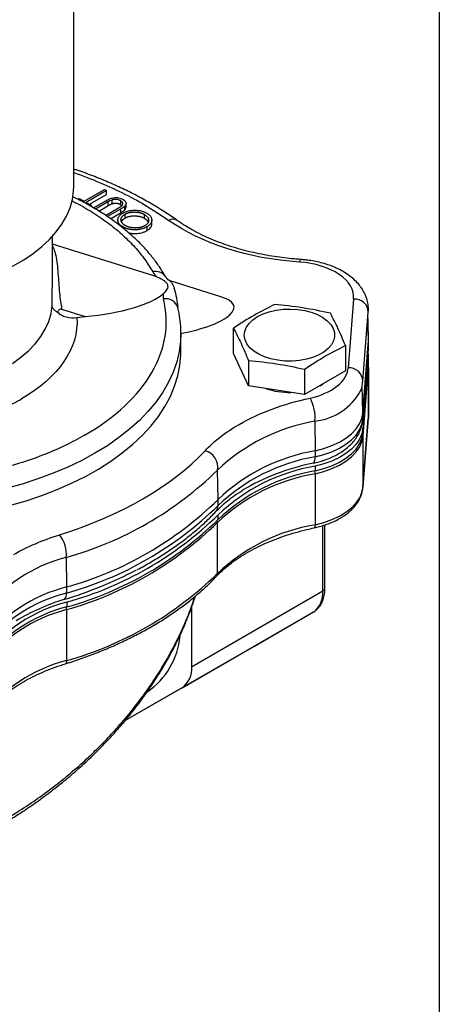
# Model space of a CAD drawing. Header units: inches. Extents: x 0.5 to 21.5, y 0.5 to 16.5.
# Tile 14 of 15: x 19.7 to 21.5, y 10.1 to 14.4. Entities that reach past the tile are written whole.
import ezdxf

# ---------------------------------------------------------------- set-up
doc = ezdxf.new("R2010")
doc.units = ezdxf.units.IN
doc.header["$LTSCALE"] = 2
doc.header["$MEASUREMENT"] = 0
doc.linetypes.add('SLD-Solid', pattern=[0])
doc.layers.add('TEXT', color=140, linetype='SLD-Solid', lineweight=25)

msp = doc.modelspace()

# ---------------------------------------------------------------- linework, layer by layer
for p, q in [((19.9316, 13.6405), (19.9316, 14.9633)), ((19.9763, 13.5776), (20.0638, 13.6281)), ((20.0725, 13.623), (19.9851, 13.5726)), ((19.9992, 13.5644), (20.0725, 13.6067)), ((20.0638, 13.6281), (20.0725, 13.623)), ((20.0725, 13.6067), (20.0725, 13.623)), ((19.9484, 13.586), (19.9551, 13.5899)), ((19.9551, 13.5899), (19.9763, 13.5776)), ((19.9851, 13.5726), (20.0063, 13.5603)), ((20.0165, 13.5489), (20.0701, 13.5798)), ((20.0784, 13.5745), (20.0252, 13.5438)), ((20.0784, 13.5745), (20.0784, 13.5582)), ((20.0945, 13.5827), (20.0945, 13.5664)), ((20.132, 13.58), (20.132, 13.5637)), ((20.132, 13.5637), (20.138, 13.5586)), ((20.1561, 13.5508), (20.1561, 13.5672)), ((20.0063, 13.5603), (20.0015, 13.5576)), ((20.0063, 13.5603), (20.0063, 13.5548)), ((20.0392, 13.5355), (20.0784, 13.5582)), ((20.0681, 13.5167), (20.1234, 13.5486)), ((20.1326, 13.5438), (20.0764, 13.5113)), ((20.0894, 13.5025), (20.1326, 13.5275)), ((20.1326, 13.5438), (20.1326, 13.5275)), ((20.1511, 13.5213), (20.1511, 13.505)), ((20.1514, 13.5403), (20.1514, 13.5566)), ((20.2351, 13.5042), (20.2351, 13.5205)), ((20.1209, 13.4969), (20.1209, 13.4806)), ((20.2664, 13.4804), (20.2664, 13.4967)), ((20.1431, 13.4669), (20.1431, 13.4621)), ((20.2453, 13.4675), (20.2453, 13.4512)), ((19.8401, 13.2346), (19.8401, 13.426)), ((20.275, 13.2577), (19.8401, 13.3935)), ((19.8401, 13.2346), (19.8401, 13.2373)), ((20.5627, 13.1678), (20.341, 13.2371)), ((21.1326, 13.1579), (21.109, 12.8624)), ((19.8799, 13.1145), (19.9803, 13.0832)), ((20.3775, 13.1252), (20.3778, 13.1251)), ((21.1718, 12.8059), (21.1954, 13.1014)), ((19.9456, 13.0785), (19.9803, 13.0832)), ((21.1932, 13.0738), (21.1955, 12.9643)), ((21.1959, 12.9754), (21.1936, 13.0793)), ((20.6172, 12.9238), (20.6172, 13.0323)), ((20.3916, 13.0124), (20.3916, 13.0101)), ((20.3916, 12.9334), (20.3916, 13.0101)), ((21.1955, 12.9643), (21.1959, 12.9754)), ((21.1959, 12.9469), (21.1959, 12.973)), ((21.0974, 12.958), (21.0974, 12.8495)), ((21.1718, 12.6394), (21.1954, 12.9349)), ((21.1719, 12.6688), (21.1955, 12.9643)), ((21.1719, 12.6427), (21.1955, 12.9382)), ((21.1955, 12.9382), (21.1954, 12.9349)), ((21.1955, 12.9643), (21.1955, 12.9382)), ((21.1955, 12.9382), (21.1959, 12.9469)), ((20.6815, 12.7852), (20.6172, 12.9238)), ((20.6815, 12.8937), (20.6815, 12.7852)), ((21.1955, 12.8991), (21.1721, 12.6028)), ((21.1955, 12.8991), (21.1955, 12.8787)), ((21.1955, 12.8787), (21.1959, 12.8873)), ((21.1959, 12.8873), (21.1959, 12.9077)), ((20.9216, 12.8566), (20.9216, 12.748)), ((21.0974, 12.8495), (20.9216, 12.748)), ((21.1955, 12.8787), (21.1721, 12.5824)), ((21.1727, 12.5707), (21.1956, 12.8658)), ((21.1954, 12.8718), (21.1955, 12.8779)), ((21.1956, 12.8658), (21.1959, 12.8722)), ((21.1956, 12.8658), (21.1956, 12.647)), ((21.1959, 12.6554), (21.1959, 12.8742)), ((21.1959, 12.8722), (21.1959, 12.8742)), ((20.9216, 12.748), (20.6815, 12.7852)), ((20.9873, 12.786), (21.0013, 12.794)), ((21.1719, 12.6688), (21.1694, 12.7887)), ((20.9665, 12.6339), (20.9674, 12.5068)), ((21.1718, 12.6394), (21.1719, 12.6427)), ((21.1719, 12.6427), (21.1719, 12.6688)), ((21.1726, 12.3502), (21.1955, 12.6454)), ((21.1727, 12.3518), (21.1956, 12.647)), ((21.1956, 12.647), (21.1955, 12.6454)), ((21.1956, 12.647), (21.1959, 12.6554)), ((21.1721, 12.5824), (21.1721, 12.6028)), ((21.1727, 12.3518), (21.1727, 12.5707)), ((20.9674, 12.5068), (20.9674, 12.4807)), ((20.5507, 12.2976), (20.5483, 12.424)), ((20.9675, 12.4408), (20.9675, 12.4203)), ((20.967, 12.4082), (20.967, 12.1894)), ((21.1726, 12.3502), (21.1727, 12.3518)), ((20.5507, 12.2715), (20.5507, 12.2976)), ((20.5507, 12.2113), (20.5507, 12.2317)), ((20.5478, 11.9799), (20.5478, 12.1988)), ((21.0005, 11.9051), (21.0005, 12.1858)), ((21.0086, 11.9135), (21.0086, 12.1883)), ((19.8992, 12.0492), (19.9005, 11.9223)), ((19.9005, 11.9223), (19.9005, 11.8961)), ((20.4376, 11.5802), (21.0005, 11.9051)), ((19.9024, 11.8572), (19.9024, 11.8368)), ((20.4376, 11.8359), (20.4376, 11.5802)), ((19.9013, 11.8254), (19.9013, 11.6065)), ((20.3968, 11.49), (20.9597, 11.815)), ((20.707, 11.669), (20.9597, 11.815)), ((20.707, 11.669), (20.1521, 11.3487)), ((20.3968, 11.49), (20.1521, 11.3487))]:
    msp.add_line(p, q)
at = {"flags": 128}
for points in [[(19.5192, 13.2365), (19.573, 13.2553), (19.6241, 13.2766), (19.6722, 13.3001), (19.7169, 13.3257), (19.758, 13.3532), (19.7952, 13.3826), (19.8283, 13.4135), (19.857, 13.4458), (19.8813, 13.4794), (19.901, 13.5139), (19.9158, 13.5493), (19.9258, 13.5852), (19.9309, 13.6214), (19.9316, 13.6405)], [(19.6684, 12.8812), (19.705, 12.9079), (19.7375, 12.9362), (19.7659, 12.966), (19.79, 12.997), (19.8094, 13.0291), (19.8242, 13.062), (19.8342, 13.0955), (19.8393, 13.1294)], [(20.7201, 13.0822), (20.7439, 13.0939), (20.7706, 13.1032), (20.7996, 13.1099), (20.83, 13.1139), (20.8612, 13.115), (20.8922, 13.1132), (20.9224, 13.1085), (20.9509, 13.1011), (20.9769, 13.0912), (20.9999, 13.0789), (21.0191, 13.0648), (21.0342, 13.049), (21.0447, 13.032), (21.0503, 13.0143), (21.0509, 12.9962), (21.0465, 12.9784), (21.0372, 12.9612), (21.0233, 12.9451), (21.005, 12.9304), (20.983, 12.9177), (20.9576, 12.9072), (20.9297, 12.8991), (20.8999, 12.8937), (20.869, 12.8912), (20.8378, 12.8916), (20.8071, 12.8948), (20.7777, 12.9009), (20.7503, 12.9096), (20.7257, 12.9207), (20.7046, 12.9339), (20.6873, 12.949), (20.6745, 12.9654), (20.6665, 12.9828), (20.6633, 13.0007), (20.6652, 13.0187), (20.6721, 13.0363), (20.6837, 13.053), (20.6999, 13.0685), (20.7201, 13.0822)], [(20.3916, 13.0101), (20.3903, 12.9777), (20.3845, 12.933), (20.3738, 12.8885), (20.3585, 12.8445), (20.3384, 12.8011), (20.3138, 12.7585), (20.2847, 12.7169), (20.2512, 12.6764), (20.2134, 12.6372), (20.1715, 12.5994), (20.1256, 12.5631), (20.0759, 12.5286), (20.0227, 12.4959), (19.966, 12.4651), (19.9062, 12.4364), (19.8434, 12.41), (19.7779, 12.3857), (19.71, 12.3639), (19.6398, 12.3446)], [(19.6568, 12.2722), (19.727, 12.2923), (19.7949, 12.315), (19.8603, 12.34), (19.9228, 12.3673), (19.9823, 12.3968), (20.0384, 12.4284), (20.0911, 12.4619), (20.14, 12.4973), (20.1851, 12.5344), (20.226, 12.573), (20.2627, 12.613), (20.2951, 12.6542), (20.3229, 12.6965), (20.3461, 12.7397), (20.3646, 12.7837), (20.3784, 12.8283), (20.3873, 12.8733), (20.3913, 12.9185), (20.3916, 12.9334)], [(21.1946, 12.9246), (21.1949, 12.9226), (21.1955, 12.8991)], [(20.9674, 12.5068), (21.0047, 12.5165), (21.0395, 12.5288), (21.0712, 12.5437), (21.0993, 12.5608), (21.1233, 12.5798), (21.1429, 12.6005), (21.1577, 12.6225), (21.1674, 12.6454), (21.1719, 12.6688)], [(20.9674, 12.4807), (21.0047, 12.4904), (21.0395, 12.5027), (21.0712, 12.5176), (21.0993, 12.5347), (21.1233, 12.5537), (21.1429, 12.5744), (21.1577, 12.5964), (21.1674, 12.6193), (21.1719, 12.6427)], [(21.1721, 12.6028), (21.1676, 12.5794), (21.1578, 12.5565), (21.1431, 12.5345), (21.1235, 12.5138), (21.0994, 12.4947), (21.0713, 12.4776), (21.0395, 12.4628), (21.0047, 12.4504), (20.9675, 12.4408)], [(20.967, 12.4082), (21.0045, 12.4178), (21.0395, 12.4302), (21.0714, 12.445), (21.0997, 12.4622), (21.1239, 12.4813), (21.1436, 12.5021), (21.1584, 12.5241), (21.1682, 12.5471), (21.1727, 12.5707)], [(20.9675, 12.4203), (21.0047, 12.43), (21.0395, 12.4424), (21.0713, 12.4572), (21.0994, 12.4743), (21.1235, 12.4934), (21.1431, 12.5141), (21.1578, 12.5361), (21.1676, 12.559), (21.1721, 12.5824)], [(20.9597, 12.4535), (20.9943, 12.4625), (21.0045, 12.4658)], [(20.967, 12.1894), (21.0045, 12.199), (21.0395, 12.2113), (21.0714, 12.2262), (21.0997, 12.2434), (21.1239, 12.2625), (21.1436, 12.2832), (21.1584, 12.3053), (21.1682, 12.3283), (21.1727, 12.3518)], [(20.967, 12.1894), (20.9668, 12.1847), (20.9662, 12.181), (20.9652, 12.1781), (20.9639, 12.1764), (20.9628, 12.1759)], [(19.9013, 11.6065), (19.9011, 11.6019), (19.9002, 11.5981), (19.8988, 11.5951), (19.897, 11.5933), (19.896, 11.5927)]]:
    msp.add_lwpolyline(points, dxfattribs=at)
for centre, radius, start, end in [((20.357, 13.4647), 0.0357, 58.5062, 120.516), ((20.9157, 13.3169), 0.0156, 136.3824, 182.2667), ((20.2834, 13.2258), 0.0504, 33.8275, 105.0591), ((20.3264, 13.1049), 0.0543, 18.2941, 100.1681), ((21.1374, 13.1), 0.0581, 1.3868, 94.7032), ((21.1138, 12.8045), 0.0581, 1.384, 94.7034), ((21.1745, 12.8658), 0.0211, 0.0496, 14.0532), ((20.8556, 13.0657), 0.3086, 251.0735, 271.3404), ((20.9387, 12.888), 0.2557, 276.2433, 331.0252), ((20.7943, 12.6489), 0.1728, 355.0212, 29.0513), ((21.1068, 11.8329), 0.8132, 99.9361, 133.3767), ((21.1514, 12.5706), 0.0213, 0.1029, 18.5447), ((20.4767, 12.4365), 0.0727, 350.0295, 75.1934), ((21.1027, 11.7176), 0.8008, 99.7284, 133.5844), ((21.1027, 11.6915), 0.8008, 99.7284, 133.5844), ((20.9363, 12.4749), 0.0316, 317.5257, 10.6106), ((19.4957, 13.4978), 1.5037, 285.5656, 314.429), ((21.1028, 11.651), 0.8013, 99.7208, 133.5518), ((21.1533, 11.4907), 0.9821, 101.3708, 120.5913), ((21.1053, 11.6071), 0.8129, 99.793, 133.299), ((21.1028, 11.6306), 0.8013, 99.7208, 133.5518), ((20.8845, 12.4076), 0.0825, 0.4179, 8.6688), ((19.4963, 13.3732), 1.5062, 285.5656, 314.429), ((19.4963, 13.3471), 1.5062, 285.5656, 314.429), ((20.5138, 12.2704), 0.0369, 318.0319, 1.7108), ((19.4968, 13.3077), 1.5061, 285.6208, 314.4053), ((19.4968, 13.2873), 1.5061, 285.6208, 314.4053), ((19.4961, 13.2732), 1.5034, 285.6354, 314.3855), ((20.5203, 12.1985), 0.0275, 0.4618, 17.6137), ((21.1007, 11.3973), 0.8032, 99.5846, 133.5073), ((19.7706, 12.0638), 0.1295, 353.5329, 39.4955), ((20.0648, 11.4052), 0.6649, 104.4186, 142.7397), ((19.3449, 13.644), 1.8575, 287.0623, 297.4647), ((19.4961, 13.0543), 1.5034, 285.6354, 314.3855), ((20.5299, 11.9793), 0.0179, 317.3919, 2.0642), ((20.0603, 11.2883), 0.6538, 104.1479, 143.0104), ((20.0603, 11.2622), 0.6538, 104.1479, 143.0104), ((19.8721, 11.8909), 0.0288, 308.0765, 10.45), ((20.9018, 11.8954), 0.0991, 305.698, 5.6204), ((20.9918, 11.9218), 0.0187, 297.4544, 333.7851), ((20.8707, 11.9112), 0.1379, 342.0589, 0.9649), ((20.0615, 11.2261), 0.6509, 104.1506, 143.3053), ((20.0615, 11.2057), 0.6509, 104.1506, 143.3053), ((20.1502, 11.0081), 0.8987, 106.8394, 121.1982), ((19.8431, 11.8248), 0.0583, 0.5296, 11.1679), ((20.0661, 11.1859), 0.6603, 104.4508, 142.9485), ((20.0583, 11.7442), 0.3315, 305.0197, 354.3029), ((20.0609, 10.9749), 0.6515, 104.1778, 143.2214), ((20.339, 11.5705), 0.0991, 305.698, 5.6204)]:
    msp.add_arc(centre, radius, start, end)
for centre, start_param, end_param in [((20.0039, 13.1778), 0.491214, 0.566009), ((20.0039, 13.1778), 4.609101, 5.94573), ((20.2916, 13.088), 4.99117, 6.849194)]:
    msp.add_ellipse(centre, major_axis=(0.3276, 0.0365), ratio=0.278958, start_param=start_param, end_param=end_param)
for points, knots in [([(20.3753, 13.4951), (20.3723, 13.4974), (20.3529, 13.5118), (20.3142, 13.5371), (20.2592, 13.5706), (20.2013, 13.6022), (20.1411, 13.6322), (20.0785, 13.6603), (20.0137, 13.6864), (19.9646, 13.7047), (19.9366, 13.7137), (19.9316, 13.7154)], [0, 0, 0, 0, 0.024779, 0.160166, 0.295498, 0.430739, 0.565864, 0.700851, 0.835674, 0.970306, 1, 1, 1, 1]), ([(19.9316, 13.7005), (19.9317, 13.7004), (19.9716, 13.6879), (20.0459, 13.6574), (20.1527, 13.6089), (20.2513, 13.555), (20.3097, 13.5153), (20.3389, 13.4955)], [0, 0, 0, 0, 0.0004448, 0.2511239, 0.5017682, 0.7514821, 1, 1, 1, 1]), ([(19.9242, 13.5787), (19.9311, 13.5754), (19.9646, 13.5592), (20.0186, 13.5265), (20.0853, 13.4807), (20.1439, 13.4319), (20.1945, 13.381), (20.2375, 13.3286), (20.2594, 13.2924), (20.2704, 13.2745)], [0, 0, 0, 0, 0.042169, 0.205098, 0.367431, 0.529017, 0.687899, 0.844947, 1, 1, 1, 1]), ([(20.3252, 13.2538), (20.3179, 13.2663), (20.3027, 13.2922), (20.2753, 13.3302), (20.244, 13.3679), (20.2092, 13.4045), (20.1711, 13.4398), (20.1298, 13.4736), (20.0855, 13.506), (20.0384, 13.5367), (19.9884, 13.5656), (19.9508, 13.5857), (19.9293, 13.5956), (19.9261, 13.5971)], [0, 0, 0, 0, 0.091675, 0.189892, 0.28851, 0.387429, 0.486552, 0.585791, 0.685074, 0.784341, 0.883533, 0.982615, 1, 1, 1, 1]), ([(20.0701, 13.5798), (20.075, 13.5826), (20.0801, 13.5853), (20.0884, 13.5888), (20.0913, 13.5899), (20.0973, 13.5917), (20.1006, 13.5923), (20.1073, 13.5931), (20.1107, 13.5932), (20.1176, 13.5931), (20.121, 13.5928), (20.1275, 13.5917), (20.1307, 13.5908), (20.1364, 13.5887), (20.139, 13.5875), (20.1415, 13.5861)], [0, 0, 0, 0, 0.25, 0.25, 0.375, 0.375, 0.5, 0.5, 0.625, 0.625, 0.75, 0.75, 0.875, 0.875, 1, 1, 1, 1]), ([(20.0945, 13.5827), (20.0915, 13.5816), (20.0888, 13.5802), (20.0835, 13.5774), (20.081, 13.576), (20.0784, 13.5745)], [0, 0, 0, 0, 0.5, 0.5, 1, 1, 1, 1]), ([(20.0784, 13.5582), (20.0793, 13.5587), (20.0811, 13.5597), (20.0836, 13.5611), (20.0859, 13.5624), (20.0881, 13.5635), (20.09, 13.5644), (20.0917, 13.5652), (20.0932, 13.5659), (20.0941, 13.5662), (20.0945, 13.5664)], [0, 0, 0, 0, 0.179921, 0.344436, 0.493598, 0.626189, 0.742198, 0.844379, 0.930165, 1, 1, 1, 1]), ([(20.132, 13.58), (20.1307, 13.5807), (20.1295, 13.5814), (20.1268, 13.5825), (20.1253, 13.583), (20.1207, 13.5843), (20.1175, 13.5849), (20.1108, 13.5854), (20.1073, 13.5853), (20.1023, 13.5847), (20.1007, 13.5844), (20.0975, 13.5836), (20.096, 13.5832), (20.0945, 13.5827)], [0, 0, 0, 0, 0.125, 0.125, 0.25, 0.25, 0.5, 0.5, 0.75, 0.75, 0.875, 0.875, 1, 1, 1, 1]), ([(20.0945, 13.5664), (20.0956, 13.5667), (20.0977, 13.5673), (20.101, 13.5681), (20.1043, 13.5686), (20.1076, 13.5689), (20.1109, 13.569), (20.1142, 13.5689), (20.1175, 13.5685), (20.1207, 13.5679), (20.1238, 13.5671), (20.1268, 13.5662), (20.1295, 13.565), (20.1312, 13.5642), (20.132, 13.5637)], [0, 0, 0, 0, 0.090527, 0.176836, 0.260722, 0.342264, 0.422898, 0.503685, 0.584774, 0.668212, 0.75223, 0.834692, 0.917107, 1, 1, 1, 1]), ([(20.136, 13.5563), (20.1367, 13.5569), (20.1382, 13.5581), (20.14, 13.56), (20.1413, 13.5618), (20.1422, 13.5637), (20.1426, 13.5657), (20.1424, 13.5678), (20.1417, 13.57), (20.1405, 13.5722), (20.1389, 13.5744), (20.137, 13.5765), (20.1347, 13.5784), (20.1329, 13.5795), (20.132, 13.58)], [0, 0, 0, 0, 0.086898, 0.167753, 0.244964, 0.31813, 0.392337, 0.4701, 0.554266, 0.644399, 0.736918, 0.826197, 0.913693, 1, 1, 1, 1]), ([(20.1415, 13.5861), (20.1424, 13.5855), (20.1442, 13.5845), (20.1467, 13.5827), (20.1488, 13.581), (20.1507, 13.5792), (20.1523, 13.5773), (20.1536, 13.5754), (20.1547, 13.5735), (20.1554, 13.5716), (20.1559, 13.5696), (20.1561, 13.5676), (20.1561, 13.5657), (20.1557, 13.5639), (20.1551, 13.562), (20.1541, 13.5602), (20.1529, 13.5584), (20.1519, 13.5572), (20.1514, 13.5566)], [0, 0, 0, 0, 0.071184, 0.139662, 0.206344, 0.271408, 0.335461, 0.39832, 0.460631, 0.523264, 0.585019, 0.645206, 0.704252, 0.762968, 0.821064, 0.880088, 0.939381, 1, 1, 1, 1]), ([(19.978, 12.573), (19.9515, 12.5584), (19.8985, 12.5294), (19.809, 12.4907), (19.7121, 12.456), (19.6063, 12.426), (19.4944, 12.4018), (19.3764, 12.384), (19.2551, 12.373), (19.1316, 12.3693), (19.0081, 12.373), (18.9, 12.3828), (18.8078, 12.3958), (18.7309, 12.4099), (18.6448, 12.4294), (18.5511, 12.456), (18.4541, 12.4906), (18.365, 12.5296), (18.284, 12.5723), (18.2101, 12.619), (18.1426, 12.6705), (18.0826, 12.7265), (18.0306, 12.7875), (17.9887, 12.8521), (17.9578, 12.9202), (17.9388, 12.9903), (17.9325, 13.0616), (17.9388, 13.1329), (17.9557, 13.1953), (17.9783, 13.2485), (18.0027, 13.2929), (18.0365, 13.3426), (18.0825, 13.3967), (18.1427, 13.4526), (18.2071, 13.5024), (18.2543, 13.5312), (18.2765, 13.5447)], [0, 0, 0, 0, 0.029222, 0.058447, 0.089422, 0.120403, 0.15267, 0.184941, 0.217894, 0.250853, 0.283806, 0.316765, 0.338296, 0.359782, 0.381318, 0.412294, 0.443274, 0.472495, 0.501721, 0.530942, 0.560169, 0.591144, 0.622125, 0.654391, 0.686663, 0.719616, 0.752575, 0.785528, 0.818486, 0.840018, 0.861503, 0.88304, 0.914015, 0.944996, 0.974218, 1, 1, 1, 1]), ([(20.1431, 13.4669), (20.1413, 13.468), (20.1379, 13.4701), (20.1334, 13.4735), (20.1295, 13.477), (20.1264, 13.4807), (20.124, 13.4845), (20.1222, 13.4885), (20.1212, 13.4926), (20.1208, 13.4968), (20.1211, 13.501), (20.1221, 13.505), (20.1238, 13.509), (20.1261, 13.5128), (20.1292, 13.5164), (20.1329, 13.5199), (20.1373, 13.5233), (20.1407, 13.5253), (20.1424, 13.5264)], [0, 0, 0, 0, 0.066567, 0.130742, 0.193348, 0.254998, 0.316119, 0.377264, 0.4394, 0.502805, 0.566356, 0.628251, 0.689107, 0.749358, 0.81018, 0.871617, 0.934873, 1, 1, 1, 1]), ([(20.1234, 13.5486), (20.1242, 13.549), (20.1258, 13.55), (20.128, 13.5512), (20.1299, 13.5524), (20.1316, 13.5534), (20.1331, 13.5543), (20.1343, 13.5551), (20.1352, 13.5557), (20.1357, 13.5561), (20.136, 13.5563)], [0, 0, 0, 0, 0.191079, 0.362605, 0.516099, 0.650038, 0.765977, 0.862374, 0.940842, 1, 1, 1, 1]), ([(20.1514, 13.5566), (20.151, 13.5563), (20.1502, 13.5554), (20.1487, 13.5542), (20.1468, 13.5528), (20.1447, 13.5512), (20.1421, 13.5496), (20.1392, 13.5478), (20.1361, 13.5458), (20.1338, 13.5445), (20.1326, 13.5438)], [0, 0, 0, 0, 0.07813, 0.169465, 0.274335, 0.39211, 0.523687, 0.668365, 0.827132, 1, 1, 1, 1]), ([(20.1326, 13.5275), (20.1338, 13.5281), (20.1361, 13.5295), (20.1392, 13.5314), (20.1421, 13.5332), (20.1447, 13.5349), (20.1468, 13.5364), (20.1487, 13.5378), (20.1502, 13.5391), (20.151, 13.5399), (20.1514, 13.5403)], [0, 0, 0, 0, 0.172868, 0.331635, 0.476313, 0.60789, 0.725665, 0.830535, 0.92187, 1, 1, 1, 1]), ([(20.1526, 13.4729), (20.1517, 13.4735), (20.1499, 13.4746), (20.1474, 13.4763), (20.1451, 13.4782), (20.143, 13.4801), (20.1411, 13.4821), (20.1394, 13.4841), (20.138, 13.4863), (20.1367, 13.4885), (20.1357, 13.4907), (20.135, 13.493), (20.1345, 13.4952), (20.1342, 13.4974), (20.1343, 13.4996), (20.1346, 13.5018), (20.1351, 13.504), (20.1359, 13.5061), (20.137, 13.5083), (20.1383, 13.5103), (20.1398, 13.5123), (20.1416, 13.5142), (20.1436, 13.5161), (20.1459, 13.5179), (20.1484, 13.5197), (20.1502, 13.5208), (20.1511, 13.5213)], [0, 0, 0, 0, 0.042616, 0.084827, 0.126752, 0.168882, 0.210819, 0.253027, 0.295951, 0.339216, 0.382443, 0.424784, 0.466558, 0.507635, 0.548218, 0.588905, 0.629493, 0.670357, 0.711274, 0.751771, 0.792041, 0.832561, 0.873537, 0.914877, 0.957088, 1, 1, 1, 1]), ([(20.1424, 13.5264), (20.1442, 13.5274), (20.1477, 13.5293), (20.1535, 13.5318), (20.1596, 13.534), (20.1659, 13.5357), (20.1724, 13.5371), (20.1792, 13.5381), (20.1863, 13.5386), (20.1936, 13.5388), (20.2008, 13.5387), (20.2079, 13.5381), (20.2147, 13.5371), (20.2213, 13.5358), (20.2276, 13.534), (20.2336, 13.5319), (20.2394, 13.5294), (20.2429, 13.5275), (20.2447, 13.5265)], [0, 0, 0, 0, 0.065234, 0.128584, 0.190343, 0.251408, 0.312206, 0.373614, 0.436264, 0.500407, 0.564535, 0.627137, 0.688338, 0.74924, 0.810076, 0.871656, 0.934766, 1, 1, 1, 1]), ([(20.1511, 13.5213), (20.1521, 13.5219), (20.154, 13.5229), (20.1571, 13.5244), (20.1602, 13.5257), (20.1635, 13.5269), (20.1669, 13.528), (20.1704, 13.5289), (20.174, 13.5296), (20.1777, 13.5302), (20.1814, 13.5307), (20.1852, 13.5311), (20.189, 13.5312), (20.1928, 13.5313), (20.1966, 13.5312), (20.2004, 13.5309), (20.2042, 13.5304), (20.2081, 13.5299), (20.2118, 13.5292), (20.2155, 13.5283), (20.2191, 13.5274), (20.2225, 13.5262), (20.2259, 13.525), (20.2291, 13.5236), (20.2322, 13.5222), (20.2341, 13.5211), (20.2351, 13.5205)], [0, 0, 0, 0, 0.04305, 0.0854, 0.126881, 0.167995, 0.208931, 0.249605, 0.290489, 0.331514, 0.372725, 0.413228, 0.453798, 0.494445, 0.535151, 0.575893, 0.617504, 0.659916, 0.702493, 0.744602, 0.786556, 0.828541, 0.870806, 0.913451, 0.956361, 1, 1, 1, 1]), ([(20.1514, 13.5403), (20.1536, 13.543), (20.1564, 13.5464), (20.1558, 13.55), (20.1556, 13.5508)], [0, 0, 0, 0, 0.783557, 1, 1, 1, 1]), ([(20.2351, 13.5205), (20.2365, 13.5197), (20.2393, 13.518), (20.2428, 13.5153), (20.2459, 13.5124), (20.2485, 13.5095), (20.2504, 13.5064), (20.2519, 13.5032), (20.2528, 13.4999), (20.2532, 13.4964), (20.2531, 13.493), (20.2524, 13.4897), (20.2512, 13.4865), (20.2494, 13.4835), (20.247, 13.4805), (20.244, 13.4777), (20.2406, 13.475), (20.2379, 13.4734), (20.2365, 13.4725)], [0, 0, 0, 0, 0.06568, 0.129509, 0.191665, 0.253357, 0.314755, 0.376509, 0.439343, 0.503828, 0.568178, 0.63042, 0.691414, 0.75158, 0.812261, 0.873106, 0.935499, 1, 1, 1, 1]), ([(20.2447, 13.5265), (20.2465, 13.5255), (20.2498, 13.5234), (20.2542, 13.52), (20.258, 13.5165), (20.2611, 13.5129), (20.2634, 13.5091), (20.2651, 13.5051), (20.2661, 13.501), (20.2665, 13.4969), (20.2662, 13.4927), (20.2652, 13.4886), (20.2635, 13.4847), (20.2612, 13.4809), (20.2583, 13.4773), (20.2546, 13.4739), (20.2503, 13.4706), (20.247, 13.4685), (20.2453, 13.4675)], [0, 0, 0, 0, 0.0658189, 0.1297465, 0.192072, 0.2534594, 0.3145696, 0.3762799, 0.4390257, 0.503267, 0.5674928, 0.6297048, 0.6909996, 0.7514517, 0.8120044, 0.8731497, 0.9356355, 1, 1, 1, 1]), ([(20.1367, 13.4904), (20.1383, 13.4933), (20.1413, 13.4988), (20.148, 13.503), (20.1511, 13.505)], [0, 0, 0, 0, 0.523868, 1, 1, 1, 1]), ([(20.1511, 13.505), (20.1521, 13.5055), (20.154, 13.5066), (20.1571, 13.5081), (20.1602, 13.5094), (20.1635, 13.5106), (20.1669, 13.5116), (20.1704, 13.5125), (20.174, 13.5133), (20.1777, 13.5139), (20.1814, 13.5144), (20.1852, 13.5147), (20.189, 13.5149), (20.1928, 13.5149), (20.1966, 13.5148), (20.2004, 13.5146), (20.2042, 13.5141), (20.2081, 13.5135), (20.2118, 13.5128), (20.2155, 13.512), (20.2191, 13.511), (20.2225, 13.5099), (20.2259, 13.5087), (20.2291, 13.5073), (20.2322, 13.5058), (20.2341, 13.5047), (20.2351, 13.5042)], [0, 0, 0, 0, 0.04305, 0.0854, 0.126881, 0.167995, 0.208931, 0.249605, 0.290489, 0.331514, 0.372725, 0.413228, 0.453798, 0.494445, 0.535151, 0.575893, 0.617504, 0.659916, 0.702493, 0.744602, 0.786556, 0.828541, 0.870806, 0.913451, 0.956361, 1, 1, 1, 1]), ([(20.2351, 13.5042), (20.2397, 13.5012), (20.2477, 13.4961), (20.2499, 13.4894), (20.2509, 13.4865)], [0, 0, 0, 0, 0.575327, 1, 1, 1, 1]), ([(20.2453, 13.4512), (20.2511, 13.4554), (20.2622, 13.4634), (20.2674, 13.4745), (20.2662, 13.4799), (20.266, 13.4804)], [0, 0, 0, 0, 0.49515, 0.957132, 1, 1, 1, 1]), ([(20.9044, 13.3278), (20.8952, 13.3284), (20.8722, 13.33), (20.8348, 13.334), (20.7919, 13.3398), (20.7478, 13.3474), (20.7032, 13.3566), (20.6589, 13.3676), (20.6152, 13.3802), (20.5725, 13.3945), (20.5313, 13.4103), (20.4918, 13.4276), (20.4543, 13.4463), (20.4192, 13.4663), (20.3929, 13.4827), (20.3794, 13.4927), (20.3759, 13.4954)], [0, 0, 0, 0, 0.04456, 0.110947, 0.181967, 0.255843, 0.331845, 0.409388, 0.488054, 0.567537, 0.647607, 0.728097, 0.808887, 0.889903, 0.971108, 1, 1, 1, 1]), ([(20.2453, 13.4675), (20.2441, 13.4669), (20.2418, 13.4655), (20.238, 13.4638), (20.2341, 13.4621), (20.2301, 13.4607), (20.2259, 13.4594), (20.2216, 13.4582), (20.2171, 13.4572), (20.2125, 13.4564), (20.2078, 13.4557), (20.2031, 13.4552), (20.1984, 13.4549), (20.1938, 13.4548), (20.1891, 13.4549), (20.1845, 13.4551), (20.1798, 13.4556), (20.1752, 13.4562), (20.1706, 13.457), (20.1662, 13.4579), (20.162, 13.459), (20.1579, 13.4603), (20.1539, 13.4617), (20.1502, 13.4633), (20.1465, 13.465), (20.1442, 13.4663), (20.1431, 13.4669)], [0, 0, 0, 0, 0.043209, 0.085873, 0.12812, 0.170152, 0.211918, 0.253753, 0.296006, 0.338443, 0.381015, 0.42282, 0.464089, 0.505126, 0.545975, 0.586985, 0.628339, 0.670084, 0.711992, 0.753039, 0.794049, 0.834886, 0.875498, 0.916547, 0.958004, 1, 1, 1, 1]), ([(20.2365, 13.4725), (20.2356, 13.472), (20.2336, 13.4709), (20.2305, 13.4695), (20.2274, 13.4681), (20.2241, 13.467), (20.2207, 13.4659), (20.2172, 13.465), (20.2136, 13.4642), (20.2099, 13.4636), (20.2061, 13.4631), (20.2023, 13.4628), (20.1985, 13.4626), (20.1947, 13.4626), (20.1909, 13.4627), (20.187, 13.463), (20.1832, 13.4634), (20.1793, 13.4639), (20.1755, 13.4646), (20.1718, 13.4654), (20.1683, 13.4664), (20.1649, 13.4674), (20.1616, 13.4686), (20.1585, 13.4699), (20.1554, 13.4714), (20.1536, 13.4724), (20.1526, 13.4729)], [0, 0, 0, 0, 0.0434953, 0.0859935, 0.1279104, 0.1692345, 0.2105968, 0.2514118, 0.292563, 0.3339908, 0.3753456, 0.4161638, 0.4572927, 0.498081, 0.5391268, 0.5806084, 0.6225305, 0.6653936, 0.7083882, 0.7504925, 0.7924156, 0.8337778, 0.8750352, 0.9163678, 0.9579831, 1, 1, 1, 1]), ([(20.168, 13.4416), (20.1745, 13.4403), (20.1887, 13.4376), (20.2118, 13.4393), (20.2316, 13.4441), (20.2414, 13.4492), (20.2453, 13.4512)], [0, 0, 0, 0, 0.243011, 0.529913, 0.813852, 1, 1, 1, 1]), ([(19.8401, 13.3831), (19.842, 13.3801), (19.8476, 13.3717), (19.8547, 13.3459), (19.8605, 13.3095), (19.8642, 13.268), (19.8672, 13.2253), (19.8704, 13.184), (19.8746, 13.146), (19.8781, 13.125), (19.8799, 13.1145)], [0, 0, 0, 0, 0.069778, 0.202651, 0.338943, 0.468287, 0.598969, 0.733638, 0.866651, 1, 1, 1, 1]), ([(21.1326, 13.1579), (21.1357, 13.1964), (21.1134, 13.2341), (21.0271, 13.2928), (20.9663, 13.3117), (20.9001, 13.3163)], [0, 0, 0, 0, 0.5, 0.5, 1, 1, 1, 1]), ([(21.1954, 13.1014), (21.1954, 13.1016), (21.1967, 13.1101), (21.1956, 13.1276), (21.1914, 13.1535), (21.1822, 13.1785), (21.1693, 13.2018), (21.1531, 13.2232), (21.1335, 13.2431), (21.1108, 13.2612), (21.0856, 13.2772), (21.0582, 13.2911), (21.0294, 13.3027), (20.9998, 13.312), (20.9704, 13.319), (20.9439, 13.3236), (20.9221, 13.3263), (20.9097, 13.3272), (20.9044, 13.3276)], [0, 0, 0, 0, 0.0016143, 0.0705445, 0.1419878, 0.2169795, 0.2863841, 0.3576647, 0.4304869, 0.5041264, 0.5777833, 0.6507297, 0.7224772, 0.7924332, 0.8590442, 0.9213485, 0.966026, 1, 1, 1, 1]), ([(18.4231, 13.2931), (18.4217, 13.2918), (18.4063, 13.2777), (18.3829, 13.2479), (18.3538, 13.2041), (18.3329, 13.1578), (18.3199, 13.1101), (18.3156, 13.0616), (18.32, 13.0131), (18.3329, 12.9654), (18.3539, 12.9191), (18.3855, 12.8704), (18.4296, 12.8206), (18.4876, 12.7717), (18.5487, 12.7318), (18.6099, 12.6996), (18.6706, 12.6731), (18.7366, 12.6495), (18.8086, 12.6291), (18.8847, 12.6126), (18.965, 12.6005), (19.0475, 12.593), (19.1316, 12.5905), (19.2156, 12.593), (19.2982, 12.6005), (19.3785, 12.6126), (19.4628, 12.6309), (19.5489, 12.6564), (19.6341, 12.6896), (19.6833, 12.7161), (19.7075, 12.7291)], [0, 0, 0, 0, 0.003386, 0.037171, 0.072356, 0.107549, 0.143482, 0.179424, 0.215357, 0.2513, 0.286484, 0.321677, 0.366685, 0.410467, 0.452937, 0.4848, 0.516672, 0.550449, 0.584234, 0.619419, 0.654612, 0.690545, 0.726487, 0.76242, 0.798363, 0.833547, 0.868741, 0.913748, 0.957533, 1, 1, 1, 1]), ([(19.8393, 13.1294), (19.8394, 13.1407), (19.8395, 13.1631), (19.8399, 13.1987), (19.84, 13.2229), (19.8401, 13.2346)], [0, 0, 0, 0, 0.347278, 0.685572, 1, 1, 1, 1]), ([(20.288, 13.2531), (20.293, 13.2512), (20.298, 13.249), (20.3074, 13.2443), (20.312, 13.2418), (20.3201, 13.2363), (20.3237, 13.2333), (20.3296, 13.227), (20.3319, 13.2236), (20.3346, 13.2168), (20.3351, 13.2133), (20.3344, 13.2066), (20.3333, 13.2033), (20.3281, 13.1939), (20.3225, 13.1881), (20.3164, 13.182)], [0, 0, 0, 0, 0.125, 0.125, 0.25, 0.25, 0.375, 0.375, 0.5, 0.5, 0.625, 0.625, 0.75, 0.75, 1, 1, 1, 1]), ([(20.3469, 13.2331), (20.3424, 13.2364), (20.3351, 13.2418), (20.3283, 13.2501), (20.3256, 13.2534)], [0, 0, 0, 0, 0.601212, 1, 1, 1, 1]), ([(20.3466, 13.233), (20.3473, 13.2325), (20.3515, 13.229), (20.3594, 13.2141), (20.3688, 13.1832), (20.3749, 13.1499), (20.3774, 13.1275), (20.3781, 13.1212)], [0, 0, 0, 0, 0.049172, 0.31535, 0.581543, 0.881028, 1, 1, 1, 1]), ([(20.3164, 13.182), (20.3158, 13.1781), (20.3154, 13.1742), (20.3154, 13.1663), (20.3158, 13.1623), (20.3168, 13.1584)], [0, 0, 0, 0, 0.5, 0.5, 1, 1, 1, 1]), ([(19.8618, 13.1014), (19.8611, 13.1018), (19.8591, 13.1029), (19.8559, 13.1049), (19.852, 13.1076), (19.8485, 13.1108), (19.8449, 13.1147), (19.842, 13.1191), (19.8399, 13.1242), (19.8395, 13.1277), (19.8393, 13.1294)], [0, 0, 0, 0, 0.053466, 0.1366, 0.249677, 0.387444, 0.498544, 0.682483, 0.849737, 1, 1, 1, 1]), ([(19.8799, 13.1146), (19.878, 13.1151), (19.8758, 13.1152), (19.8719, 13.1136), (19.8702, 13.1122), (19.8659, 13.1079), (19.8638, 13.1047), (19.8618, 13.1014)], [0, 0, 0, 0, 0.25, 0.25, 0.5, 0.5, 1, 1, 1, 1]), ([(19.8618, 13.1014), (19.8668, 13.0967), (19.8724, 13.0927), (19.8849, 13.086), (19.8918, 13.0832), (19.9134, 13.0774), (19.9294, 13.0764), (19.9456, 13.0785)], [0, 0, 0, 0, 0.25, 0.25, 0.5, 0.5, 1, 1, 1, 1]), ([(20.3911, 13.0126), (20.3912, 13.0183), (20.3916, 13.039), (20.3873, 13.0748), (20.3827, 13.1057), (20.3781, 13.1213), (20.3778, 13.122)], [0, 0, 0, 0, 0.155794, 0.56453, 0.979877, 1, 1, 1, 1]), ([(20.7929, 13.1337), (20.7637, 13.1198), (20.7344, 13.1048), (20.6757, 13.0709), (20.6464, 13.0521), (20.6172, 13.0323)], [0, 0, 0, 0, 0.5, 0.5, 1, 1, 1, 1]), ([(20.9216, 12.8566), (20.9508, 12.8764), (20.9801, 12.8951), (21.0388, 12.929), (21.0681, 12.9441), (21.0974, 12.958)], [0, 0, 0, 0, 0.5, 0.5, 1, 1, 1, 1]), ([(21.1954, 12.9349), (21.1954, 12.935), (21.196, 12.9388), (21.1957, 12.9426), (21.1954, 12.9462)], [0, 0, 0, 0, 0.048412, 1, 1, 1, 1]), ([(20.9454, 12.7328), (20.9917, 12.7428), (21.0318, 12.7604), (21.09, 12.8064), (21.1067, 12.8339), (21.109, 12.8624)], [0, 0, 0, 0, 0.5, 0.5, 1, 1, 1, 1]), ([(21.1622, 12.7641), (21.1624, 12.7646), (21.1661, 12.7725), (21.1696, 12.7866), (21.1709, 12.8003), (21.1714, 12.806)], [0, 0, 0, 0, 0.0365949, 0.6008939, 1, 1, 1, 1]), ([(21.0039, 12.4657), (21.0061, 12.4664), (21.0172, 12.4699), (21.0362, 12.4778), (21.0606, 12.4896), (21.0834, 12.5034), (21.1045, 12.519), (21.1234, 12.5365), (21.1398, 12.5557), (21.1533, 12.5765), (21.1634, 12.5988), (21.1698, 12.6202), (21.171, 12.6343), (21.1715, 12.6403)], [0, 0, 0, 0, 0.023916, 0.119976, 0.218113, 0.317881, 0.418819, 0.520355, 0.621939, 0.723143, 0.823913, 0.924732, 1, 1, 1, 1]), ([(20.5414, 12.2457), (20.5485, 12.2531), (20.5639, 12.2689), (20.5914, 12.2924), (20.6223, 12.3159), (20.6454, 12.3305), (20.6568, 12.3378)], [0, 0, 0, 0, 0.228178, 0.48781, 0.747028, 1, 1, 1, 1]), ([(20.9627, 12.1759), (20.9704, 12.1776), (20.9871, 12.1814), (21.0118, 12.189), (21.0368, 12.1984), (21.0608, 12.2095), (21.0833, 12.2222), (21.104, 12.2364), (21.1225, 12.2522), (21.1387, 12.2694), (21.1521, 12.288), (21.1627, 12.3079), (21.1695, 12.329), (21.1728, 12.3441), (21.1727, 12.3519), (21.1726, 12.3523)], [0, 0, 0, 0, 0.067401, 0.145935, 0.226543, 0.308663, 0.391937, 0.476132, 0.561045, 0.646516, 0.732452, 0.818882, 0.906117, 0.994915, 1, 1, 1, 1]), ([(20.2034, 11.9967), (20.2044, 11.9972), (20.2248, 12.0074), (20.2624, 12.0289), (20.3159, 12.0612), (20.3667, 12.0952), (20.4149, 12.1308), (20.4603, 12.1678), (20.5028, 12.206), (20.5284, 12.2325), (20.5412, 12.2457)], [0, 0, 0, 0, 0.007429, 0.148602, 0.290141, 0.432005, 0.574156, 0.716562, 0.8592, 1, 1, 1, 1]), ([(20.5431, 11.9672), (20.5432, 11.9673), (20.5511, 11.9764), (20.5698, 11.9938), (20.5994, 12.019), (20.6324, 12.043), (20.6681, 12.0658), (20.7066, 12.0872), (20.7476, 12.107), (20.7909, 12.1252), (20.8362, 12.1418), (20.8833, 12.1564), (20.9256, 12.1677), (20.9526, 12.1734), (20.9629, 12.1756)], [0, 0, 0, 0, 0.001049, 0.095801, 0.190339, 0.284752, 0.379084, 0.473354, 0.567563, 0.661682, 0.755649, 0.849353, 0.942601, 1, 1, 1, 1]), ([(19.8958, 11.5927), (19.8969, 11.5931), (19.9201, 11.6), (19.964, 11.6152), (20.0273, 11.6384), (20.0888, 11.6636), (20.1485, 11.6906), (20.2061, 11.7192), (20.2615, 11.7495), (20.3146, 11.7815), (20.3651, 11.8149), (20.413, 11.8498), (20.4582, 11.8861), (20.5002, 11.9239), (20.5284, 11.951), (20.5416, 11.9658), (20.5429, 11.9673)], [0, 0, 0, 0, 0.004129, 0.084811, 0.165937, 0.24743, 0.32923, 0.411289, 0.493573, 0.576053, 0.658711, 0.741533, 0.824513, 0.907651, 0.990953, 1, 1, 1, 1]), ([(18.9113, 10.6553), (18.9459, 10.6601), (19.0172, 10.6699), (19.122, 10.694), (19.2214, 10.7226), (19.3095, 10.7533), (19.3862, 10.7839), (19.4517, 10.8131), (19.507, 10.8399), (19.5534, 10.8641), (19.592, 10.8853), (19.6279, 10.906), (19.6675, 10.9299), (19.7167, 10.9612), (19.7745, 11.0006), (19.8367, 11.0465), (19.8995, 11.0966), (19.9612, 11.1499), (20.0211, 11.2061), (20.0749, 11.261), (20.1211, 11.3118), (20.1588, 11.3561), (20.1906, 11.3958), (20.22, 11.4344), (20.2476, 11.4728), (20.2758, 11.5144), (20.3041, 11.559), (20.333, 11.6079), (20.3595, 11.6569), (20.3813, 11.7007), (20.3978, 11.7366), (20.4102, 11.7653), (20.421, 11.7914), (20.4319, 11.8197), (20.4432, 11.8508), (20.4502, 11.8727), (20.4535, 11.8831)], [0, 0, 0, 0, 0.050447, 0.104085, 0.152775, 0.196417, 0.234906, 0.268156, 0.296341, 0.320608, 0.341087, 0.357749, 0.378362, 0.405513, 0.439268, 0.476235, 0.514, 0.552548, 0.591861, 0.631159, 0.663056, 0.691341, 0.716006, 0.737699, 0.762879, 0.786263, 0.812803, 0.84248, 0.872546, 0.898158, 0.918235, 0.934268, 0.947169, 0.962875, 0.982456, 1, 1, 1, 1]), ([(20.106, 11.3046), (20.1189, 11.3191), (20.1427, 11.3457), (20.1738, 11.3832), (20.2008, 11.4173), (20.2271, 11.4521), (20.2536, 11.489), (20.279, 11.5267), (20.3074, 11.5712), (20.3378, 11.6226), (20.3692, 11.6813), (20.3964, 11.7379), (20.4197, 11.7923), (20.4383, 11.8399), (20.4475, 11.8693), (20.4513, 11.8812)], [0, 0, 0, 0, 0.081692, 0.150812, 0.207358, 0.267768, 0.338212, 0.404311, 0.466067, 0.569777, 0.669112, 0.764073, 0.854665, 0.940892, 1, 1, 1, 1]), ([(20.9599, 11.8156), (20.9639, 11.818), (20.9736, 11.8238), (20.9858, 11.8371), (20.996, 11.8528), (21.0001, 11.8642), (21.0019, 11.8693)], [0, 0, 0, 0, 0.199362, 0.49737, 0.773724, 1, 1, 1, 1]), ([(19.5363, 11.3544), (19.5367, 11.3553), (19.5427, 11.3655), (19.5574, 11.3848), (19.5806, 11.4119), (19.6074, 11.4381), (19.6373, 11.4633), (19.6702, 11.4873), (19.706, 11.5101), (19.7445, 11.5315), (19.7855, 11.5513), (19.8289, 11.5695), (19.8658, 11.5832), (19.8888, 11.5903), (19.896, 11.5925)], [0, 0, 0, 0, 0.008202, 0.104172, 0.199616, 0.294711, 0.389591, 0.484346, 0.579019, 0.673631, 0.768181, 0.862641, 0.956948, 1, 1, 1, 1]), ([(18.9077, 10.6686), (18.9151, 10.6695), (18.9298, 10.6714), (18.9519, 10.6746), (18.9742, 10.6781), (18.9967, 10.682), (19.0193, 10.6862), (19.0421, 10.6907), (19.065, 10.6956), (19.0881, 10.7008), (19.1112, 10.7064), (19.1345, 10.7124), (19.158, 10.7187), (19.1815, 10.7254), (19.2051, 10.7325), (19.2473, 10.7457), (19.3087, 10.7669), (19.3893, 10.7987), (19.4715, 10.8354), (19.5765, 10.8882), (19.7069, 10.9645), (19.8271, 11.0494), (19.921, 11.1255), (19.9726, 11.1711), (20.0121, 11.2082), (20.0399, 11.2353), (20.072, 11.2679), (20.0941, 11.2918), (20.106, 11.3046)], [0, 0, 0, 0, 0.016409, 0.032928, 0.049558, 0.066301, 0.083155, 0.100122, 0.117202, 0.134396, 0.151704, 0.169126, 0.186663, 0.204315, 0.222083, 0.239967, 0.299735, 0.361674, 0.425797, 0.492113, 0.612909, 0.748464, 0.808344, 0.875413, 0.898768, 0.927318, 0.961062, 1, 1, 1, 1])]:
    msp.add_open_spline(points, degree=3, knots=knots)
for points in [[(20.9001, 13.3163), (20.6797, 13.3314), (20.4782, 13.3957), (20.3389, 13.4955)], [(20.2704, 13.2745), (20.2746, 13.2669), (20.2809, 13.2599), (20.288, 13.2531)], [(19.978, 12.573), (20.244, 12.7265), (20.3695, 12.9434), (20.3168, 13.1584)], [(21.033, 13.0966), (20.993, 13.1058), (20.913, 13.1218), (20.833, 13.1305), (20.7929, 13.1337)], [(19.9456, 13.0785), (19.9537, 12.948), (19.8675, 12.8214), (19.7075, 12.7291)], [(21.0974, 12.958), (21.0866, 12.9841), (21.0652, 13.0339), (21.0437, 13.0765), (21.033, 13.0966)], [(20.6172, 13.0323), (20.6279, 13.0122), (20.6494, 12.9696), (20.6708, 12.9198), (20.6815, 12.8937)], [(20.6815, 12.8937), (20.7215, 12.8905), (20.8016, 12.8817), (20.8816, 12.8657), (20.9216, 12.8566)], [(20.6416, 12.6201), (20.7277, 12.6698), (20.8313, 12.7082), (20.9454, 12.7328)], [(20.4953, 12.5068), (20.5343, 12.5485), (20.5836, 12.5866), (20.6416, 12.6201)], [(19.8705, 12.1461), (20.1349, 12.2288), (20.352, 12.3542), (20.4953, 12.5068)], [(19.6743, 12.0617), (19.7323, 12.0951), (19.7984, 12.1236), (19.8705, 12.1461)]]:
    msp.add_open_spline(points, degree=3)
at = {"layer": 'TEXT'}
msp.add_line((21.5, 16.5), (21.5, 0.5), dxfattribs=at)

doc.saveas('drawing.dxf')
